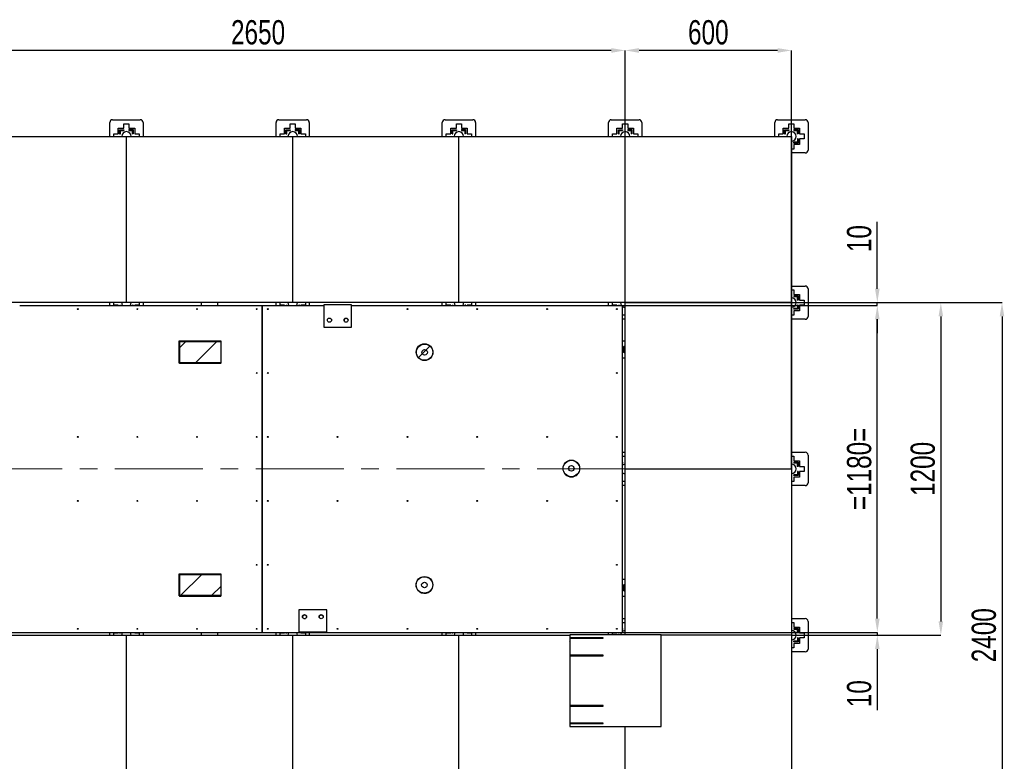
# Model space of a CAD drawing. Header units: millimetres. Extents: x 0 to 841, y 0 to 594.
# Tile 5 of 92: x 72 to 214, y 229 to 336. Entities that reach past the tile are written whole.
import ezdxf

# ---------------------------------------------------------------- set-up
doc = ezdxf.new("R2010")
doc.units = ezdxf.units.MM
doc.header["$PDSIZE"] = -1
doc.linetypes.add('CENTERX2', pattern=[20.32, 12.7, -2.54, 2.54, -2.54])
for name, color, linetype in [('COTES', 1, 'Continuous'), ('TRAIT-FINS', 9, 'Continuous'), ('TRAIT-MIXTES', 3, 'CENTERX2')]:
    doc.layers.add(name, color=color, linetype=linetype)
doc.layers.add('TRAIT-FORT', color=4, linetype='Continuous', lineweight=25)
doc.styles.add('SLDTEXTSTYLE0', font='TXT', dxfattribs={"width": 0.75})
doc.dimstyles.new('SLDDIMSTYLE3', dxfattribs={"dimtxt": 3.5, "dimasz": 2, "dimexe": 0, "dimexo": 0.0625, "dimgap": 0.875, "dimtad": 1, "dimlfac": 25, "dimrnd": 1e-09, "dimzin": 12, "dimdsep": 46, "dimtxsty": 'SLDTEXTSTYLE0', "dimsah": 1, "dimcen": 0.09, "dimadec": 0, "dimazin": 3, "dimtfac": 1, "dimtofl": 0, "dimtmove": 0, "dimatfit": 3, "dimfxl": 1, "dimfrac": 2, "dimtolj": 1, "dimtzin": 12, "dimarcsym": 0})
doc.dimstyles.new('SLDDIMSTYLE4', dxfattribs={"dimtxt": 3.5, "dimasz": 2, "dimexe": 0, "dimexo": 0.0625, "dimgap": 0.875, "dimtad": 1, "dimlfac": 25, "dimrnd": 1e-09, "dimzin": 12, "dimdsep": 46, "dimtxsty": 'SLDTEXTSTYLE0', "dimsah": 1, "dimcen": 0.09, "dimadec": 0, "dimazin": 3, "dimtfac": 1, "dimtmove": 0, "dimatfit": 0, "dimfxl": 1, "dimfrac": 2, "dimtolj": 1, "dimtzin": 12, "dimarcsym": 0})

# ---------------------------------------------------------------- blocks, each defined once
blk = doc.blocks.new('_D_6')
at = {"layer": 'COTES', "color": 0, "lineweight": -2, "transparency": 16777216}
for p, q in [((159.23, 294.41), (195.97, 294.41)), ((195.97, 249.21), (195.97, 292.41)), ((159.23, 247.21), (195.97, 247.21))]:
    blk.add_line(p, q, dxfattribs=at)
at = {"layer": 'COTES', "color": 0, "transparency": 16777216}
for points in [[(195.64, 292.41), (196.3, 292.41), (195.97, 294.41)], [(195.64, 249.21), (196.3, 249.21), (195.97, 247.21)]]:
    blk.add_solid(points, dxfattribs=at)
at = {"layer": 'Defpoints', "color": 0, "transparency": 16777216}
for p in [(159.17, 294.41), (195.97, 294.41), (159.17, 247.21)]:
    blk.add_point(p, dxfattribs=at)
at = {"layer": 'COTES', "color": 0, "transparency": 16777216, "insert": (191.59, 270.81), "char_height": 3.5, "attachment_point": 2, "rotation": 90, "style": 'SLDTEXTSTYLE0'}
blk.add_mtext('\\A1;=1180=', dxfattribs=at)
blk = doc.blocks.new('_D_7')
at = {"layer": 'COTES', "color": 0, "lineweight": -2, "transparency": 16777216}
for p, q in [((183.63, 294.81), (205.14, 294.81)), ((205.14, 292.81), (205.14, 248.81)), ((183.63, 246.81), (205.14, 246.81))]:
    blk.add_line(p, q, dxfattribs=at)
at = {"layer": 'COTES', "color": 0, "transparency": 16777216}
for points in [[(204.81, 292.81), (205.47, 292.81), (205.14, 294.81)], [(204.81, 248.81), (205.47, 248.81), (205.14, 246.81)]]:
    blk.add_solid(points, dxfattribs=at)
at = {"layer": 'Defpoints', "color": 0, "transparency": 16777216}
for p in [(183.57, 294.81), (183.57, 246.81), (205.14, 246.81)]:
    blk.add_point(p, dxfattribs=at)
at = {"layer": 'COTES', "color": 0, "transparency": 16777216, "insert": (200.77, 270.81), "char_height": 3.5, "attachment_point": 2, "rotation": 90, "style": 'SLDTEXTSTYLE0'}
blk.add_mtext('\\A1;1200', dxfattribs=at)
blk = doc.blocks.new('_D_8')
at = {"layer": 'COTES', "color": 0, "lineweight": -2, "transparency": 16777216}
for p, q in [((195.97, 249.21), (195.97, 251.21)), ((159.23, 247.21), (195.97, 247.21)), ((183.63, 246.81), (195.97, 246.81)), ((195.97, 247.21), (195.97, 246.81)), ((195.97, 244.81), (195.97, 235.97))]:
    blk.add_line(p, q, dxfattribs=at)
at = {"layer": 'COTES', "color": 0, "transparency": 16777216}
for points in [[(195.64, 249.21), (196.3, 249.21), (195.97, 247.21)], [(195.64, 244.81), (196.3, 244.81), (195.97, 246.81)]]:
    blk.add_solid(points, dxfattribs=at)
at = {"layer": 'Defpoints', "color": 0, "transparency": 16777216}
for p in [(159.17, 247.21), (183.57, 246.81), (195.97, 246.81)]:
    blk.add_point(p, dxfattribs=at)
at = {"layer": 'COTES', "color": 0, "transparency": 16777216, "insert": (191.59, 238.37), "char_height": 3.5, "attachment_point": 2, "rotation": 90, "style": 'SLDTEXTSTYLE0'}
blk.add_mtext('\\A1;10', dxfattribs=at)
blk = doc.blocks.new('_D_9')
at = {"layer": 'COTES', "color": 0, "lineweight": -2, "transparency": 16777216}
for p, q in [((195.97, 296.81), (195.97, 306.46)), ((159.23, 294.41), (195.97, 294.41)), ((159.63, 294.81), (195.97, 294.81)), ((195.97, 294.41), (195.97, 294.81)), ((195.97, 292.41), (195.97, 290.41))]:
    blk.add_line(p, q, dxfattribs=at)
at = {"layer": 'COTES', "color": 0, "transparency": 16777216}
for points in [[(195.64, 296.81), (196.3, 296.81), (195.97, 294.81)], [(195.64, 292.41), (196.3, 292.41), (195.97, 294.41)]]:
    blk.add_solid(points, dxfattribs=at)
at = {"layer": 'Defpoints', "color": 0, "transparency": 16777216}
for p in [(159.17, 294.41), (159.57, 294.81), (195.97, 294.81)]:
    blk.add_point(p, dxfattribs=at)
at = {"layer": 'COTES', "color": 0, "transparency": 16777216, "insert": (191.59, 304.05), "char_height": 3.5, "attachment_point": 2, "rotation": 90, "style": 'SLDTEXTSTYLE0'}
blk.add_mtext('\\A1;10', dxfattribs=at)
blk = doc.blocks.new('_D_18')
at = {"layer": 'COTES', "color": 0, "lineweight": -2, "transparency": 16777216}
for p, q in [((183.63, 294.81), (213.97, 294.81)), ((213.97, 292.81), (213.97, 200.81)), ((183.63, 198.81), (213.97, 198.81))]:
    blk.add_line(p, q, dxfattribs=at)
at = {"layer": 'COTES', "color": 0, "transparency": 16777216}
for points in [[(213.64, 292.81), (214.3, 292.81), (213.97, 294.81)], [(213.64, 200.81), (214.3, 200.81), (213.97, 198.81)]]:
    blk.add_solid(points, dxfattribs=at)
at = {"layer": 'Defpoints', "color": 0, "transparency": 16777216}
for p in [(183.57, 294.81), (183.57, 198.81), (213.97, 198.81)]:
    blk.add_point(p, dxfattribs=at)
at = {"layer": 'COTES', "color": 0, "transparency": 16777216, "insert": (209.59, 246.81), "char_height": 3.5, "attachment_point": 2, "rotation": 90, "style": 'SLDTEXTSTYLE0'}
blk.add_mtext('\\A1;2400', dxfattribs=at)
blk = doc.blocks.new('_D_20')
at = {"layer": 'COTES', "color": 0, "lineweight": -2, "transparency": 16777216}
for p, q in [((159.57, 270.87), (159.57, 331.21)), ((181.57, 331.21), (161.57, 331.21)), ((183.57, 270.87), (183.57, 331.21))]:
    blk.add_line(p, q, dxfattribs=at)
at = {"layer": 'COTES', "color": 0, "transparency": 16777216}
for points in [[(161.57, 331.54), (161.57, 330.87), (159.57, 331.21)], [(181.57, 331.54), (181.57, 330.87), (183.57, 331.21)]]:
    blk.add_solid(points, dxfattribs=at)
at = {"layer": 'Defpoints', "color": 0, "transparency": 16777216}
for p in [(159.57, 331.21), (159.57, 270.81), (183.57, 270.81)]:
    blk.add_point(p, dxfattribs=at)
at = {"layer": 'COTES', "color": 0, "transparency": 16777216, "insert": (171.57, 335.58), "char_height": 3.5, "attachment_point": 2, "style": 'SLDTEXTSTYLE0'}
blk.add_mtext('\\A1;600', dxfattribs=at)
blk = doc.blocks.new('_D_21')
at = {"layer": 'COTES', "color": 0, "lineweight": -2, "transparency": 16777216}
for p, q in [((53.57, 294.87), (53.57, 331.21)), ((157.57, 331.21), (55.57, 331.21)), ((159.57, 318.87), (159.57, 331.21))]:
    blk.add_line(p, q, dxfattribs=at)
at = {"layer": 'COTES', "color": 0, "transparency": 16777216}
for points in [[(55.57, 331.54), (55.57, 330.87), (53.57, 331.21)], [(157.57, 331.54), (157.57, 330.87), (159.57, 331.21)]]:
    blk.add_solid(points, dxfattribs=at)
at = {"layer": 'Defpoints', "color": 0, "transparency": 16777216}
for p in [(53.57, 331.21), (159.57, 318.81), (53.57, 294.81)]:
    blk.add_point(p, dxfattribs=at)
at = {"layer": 'COTES', "color": 0, "transparency": 16777216, "insert": (106.57, 335.58), "char_height": 3.5, "attachment_point": 2, "style": 'SLDTEXTSTYLE0'}
blk.add_mtext('\\A1;2650', dxfattribs=at)

msp = doc.modelspace()

# ---------------------------------------------------------------- hatches: boundary and pattern name
at = {"layer": 'TRAIT-FINS'}
h = msp.add_hatch(dxfattribs=at)
h.set_pattern_fill('ANSI32', color=256, style=0)
h.paths.add_polyline_path([(101.19666, 286.08158), (101.19666, 289.28158), (95.19666, 289.28158), (95.19666, 286.08158)], flags=0)
h = msp.add_hatch(dxfattribs=at)
h.set_pattern_fill('ANSI31', color=256, style=0)
h.paths.add_polyline_path([(95.21117, 286.12799), (101.18879, 286.12799), (101.18879, 289.19758), (95.21117, 289.19758)], flags=0)
h = msp.add_hatch(dxfattribs=at)
h.set_pattern_fill('ANSI32', color=256, style=0)
edge = h.paths.add_edge_path(flags=0)
edge.add_arc((130.59666, 287.68158), 1.2, 0, 360)
h = msp.add_hatch(dxfattribs=at)
h.set_pattern_fill('ANSI31', color=256, style=0)
edge = h.paths.add_edge_path(flags=0)
edge.add_arc((130.61868, 287.63621), 0.39779, 0, 360)
h = msp.add_hatch(dxfattribs=at)
h.set_pattern_fill('ANSI32', color=256, style=0)
edge = h.paths.add_edge_path(flags=0)
edge.add_arc((151.79666, 270.88158), 1.2, 0, 360)
h = msp.add_hatch(dxfattribs=at)
h.set_pattern_fill('ANSI31', color=256, style=0)
edge = h.paths.add_edge_path(flags=0)
edge.add_arc((151.79666, 270.88158), 0.39779, 0, 360)
h = msp.add_hatch(dxfattribs=at)
h.set_pattern_fill('ANSI32', color=256, style=0)
h.paths.add_polyline_path([(101.19666, 252.48158), (101.19666, 255.68158), (95.19666, 255.68158), (95.19666, 252.48158)], flags=0)
h = msp.add_hatch(dxfattribs=at)
h.set_pattern_fill('ANSI31', color=256, style=0)
h.paths.add_polyline_path([(95.21117, 252.52405), (101.18879, 252.52405), (101.18879, 255.59364), (95.21117, 255.59364)], flags=0)
h = msp.add_hatch(dxfattribs=at)
h.set_pattern_fill('ANSI32', color=256, style=0)
edge = h.paths.add_edge_path(flags=0)
edge.add_arc((130.59666, 254.08158), 1.2, 0, 360)
h = msp.add_hatch(dxfattribs=at)
h.set_pattern_fill('ANSI31', color=256, style=0)
edge = h.paths.add_edge_path(flags=0)
edge.add_arc((130.58443, 254.05624), 0.39779, 0, 360)
h = msp.add_hatch(dxfattribs=at)
h.set_pattern_fill('ANSI31', color=256, style=0)
h.paths.add_polyline_path([(156.36934, 243.92448), (151.64934, 243.92448), (151.64934, 246.36448), (156.36934, 246.36448), (156.36934, 246.44448), (151.56934, 246.44448), (151.56934, 243.84448), (156.36934, 243.84448)], flags=0)
h = msp.add_hatch(dxfattribs=at)
h.set_pattern_fill('ANSI31', color=256, style=0)
h.paths.add_polyline_path([(151.56934, 234.04448), (156.36934, 234.04448), (156.36934, 234.12448), (151.64934, 234.12448), (151.64934, 236.56448), (156.36934, 236.56448), (156.36934, 236.64448), (151.56934, 236.64448)], flags=0)

# ---------------------------------------------------------------- linework, layer by layer
at = {"lineweight": 18}
for p, q in [((101.19666, 289.20643), (101.20934, 289.20643)), ((101.20934, 289.20643), (101.20934, 286.00643)), ((95.20934, 286.00643), (95.20934, 286.08158)), ((101.20934, 286.00643), (95.20934, 286.00643)), ((101.19666, 255.60643), (101.20934, 255.60643)), ((101.20934, 255.60643), (101.20934, 252.40643)), ((95.20934, 252.40643), (95.20934, 252.48158)), ((101.20934, 252.40643), (95.20934, 252.40643))]:
    msp.add_line(p, q, dxfattribs=at)
msp.add_circle((151.80934, 270.80643), 1.2, dxfattribs=at)
msp.add_arc((130.60934, 254.00643), 1.2, 202.405626, 30.7442217, dxfattribs=at)
at = {"layer": 'TRAIT-FORT', "lineweight": 25}
for p, q in [((85.16934, 318.80643), (85.16934, 320.80643)), ((85.56934, 321.20643), (89.56934, 321.20643)), ((86.38334, 319.99243), (87.20334, 319.99243)), ((86.38334, 319.17243), (86.38334, 319.99243)), ((87.20334, 319.99243), (87.20334, 320.63243)), ((87.20334, 320.63243), (87.93534, 320.63243)), ((87.93534, 320.63243), (87.93534, 319.99243)), ((87.93534, 319.99243), (88.75534, 319.99243)), ((88.75534, 319.99243), (88.75534, 319.17243)), ((89.96934, 320.80643), (89.96934, 318.80643)), ((109.16934, 318.80643), (109.16934, 320.80643)), ((109.56934, 321.20643), (113.56934, 321.20643)), ((110.38334, 319.99243), (111.20334, 319.99243)), ((110.38334, 319.17243), (110.38334, 319.99243)), ((111.20334, 319.99243), (111.20334, 320.63243)), ((111.20334, 320.63243), (111.93534, 320.63243)), ((111.93534, 320.63243), (111.93534, 319.99243)), ((111.93534, 319.99243), (112.75534, 319.99243)), ((112.75534, 319.99243), (112.75534, 319.17243)), ((113.96934, 320.80643), (113.96934, 318.80643)), ((133.16934, 318.80643), (133.16934, 320.80643)), ((133.56934, 321.20643), (137.56934, 321.20643)), ((134.38334, 319.17243), (134.38334, 319.99243)), ((134.38334, 319.99243), (135.20334, 319.99243)), ((135.20334, 319.99243), (135.20334, 320.63243)), ((135.20334, 320.63243), (135.93534, 320.63243)), ((135.93534, 320.63243), (135.93534, 319.99243)), ((135.93534, 319.99243), (136.75534, 319.99243)), ((136.75534, 319.99243), (136.75534, 319.17243)), ((137.96934, 320.80643), (137.96934, 318.80643)), ((157.16934, 318.80643), (157.16934, 320.80643)), ((157.56934, 321.20643), (161.56934, 321.20643)), ((158.38334, 319.99243), (159.20334, 319.99243)), ((158.38334, 319.17243), (158.38334, 319.99243)), ((159.20334, 319.99243), (159.20334, 320.63243)), ((159.20334, 320.63243), (159.93534, 320.63243)), ((159.93534, 320.63243), (159.93534, 319.99243)), ((159.93534, 319.99243), (160.75534, 319.99243)), ((160.75534, 319.99243), (160.75534, 319.17243)), ((161.96934, 320.80643), (161.96934, 318.80643)), ((181.16934, 318.80643), (181.16934, 320.80643)), ((181.56934, 321.20643), (185.56934, 321.20643)), ((182.38334, 319.17243), (182.38334, 319.99243)), ((182.38334, 319.99243), (183.20334, 319.99243)), ((183.20334, 319.99243), (183.20334, 320.63243)), ((183.20334, 320.63243), (183.93534, 320.63243)), ((183.93534, 320.63243), (183.93534, 319.99243)), ((183.93534, 319.99243), (184.75534, 319.99243)), ((184.75534, 319.99243), (184.75534, 319.17243)), ((185.96934, 320.80643), (185.96934, 316.80643)), ((63.56934, 318.80643), (87.56934, 318.80643)), ((85.74334, 319.17243), (86.38334, 319.17243)), ((85.74334, 318.80643), (85.74334, 319.17243)), ((86.58334, 319.17243), (86.58334, 319.76747)), ((86.58334, 319.76747), (87.20334, 319.76747)), ((86.58334, 319.17243), (86.70334, 319.17243)), ((86.70334, 319.64747), (87.20334, 319.64747)), ((86.70334, 319.17243), (86.70334, 319.64747)), ((87.20334, 319.76747), (87.20334, 319.64747)), ((87.56934, 294.80643), (87.56934, 318.80643)), ((87.56934, 318.80643), (111.56934, 318.80643)), ((87.93534, 319.79243), (87.93534, 319.67243)), ((87.93534, 319.79243), (88.53038, 319.79243)), ((87.93534, 319.67243), (88.41038, 319.67243)), ((88.41038, 319.67243), (88.41038, 319.17243)), ((88.53038, 319.17243), (88.41038, 319.17243)), ((88.53038, 319.79243), (88.53038, 319.17243)), ((88.75534, 319.17243), (89.39534, 319.17243)), ((89.39534, 319.17243), (89.39534, 318.80643)), ((109.74334, 319.17243), (110.38334, 319.17243)), ((109.74334, 318.80643), (109.74334, 319.17243)), ((110.58334, 319.76747), (111.20334, 319.76747)), ((110.58334, 319.17243), (110.58334, 319.76747)), ((110.58334, 319.17243), (110.70334, 319.17243)), ((110.70334, 319.64747), (111.20334, 319.64747)), ((110.70334, 319.17243), (110.70334, 319.64747)), ((111.20334, 319.76747), (111.20334, 319.64747)), ((111.56934, 294.80643), (111.56934, 318.80643)), ((111.56934, 318.80643), (135.56934, 318.80643)), ((111.93534, 319.79243), (111.93534, 319.67243)), ((111.93534, 319.79243), (112.53038, 319.79243)), ((111.93534, 319.67243), (112.41038, 319.67243)), ((112.41038, 319.67243), (112.41038, 319.17243)), ((112.53038, 319.17243), (112.41038, 319.17243)), ((112.53038, 319.79243), (112.53038, 319.17243)), ((112.75534, 319.17243), (113.39534, 319.17243)), ((113.39534, 319.17243), (113.39534, 318.80643)), ((133.74334, 319.17243), (134.38334, 319.17243)), ((133.74334, 318.80643), (133.74334, 319.17243)), ((134.58334, 319.17243), (134.58334, 319.76747)), ((134.58334, 319.76747), (135.20334, 319.76747)), ((134.58334, 319.17243), (134.70334, 319.17243)), ((134.70334, 319.64747), (135.20334, 319.64747)), ((134.70334, 319.17243), (134.70334, 319.64747)), ((135.20334, 319.76747), (135.20334, 319.64747)), ((135.56934, 294.80643), (135.56934, 318.80643)), ((135.56934, 318.80643), (159.56934, 318.80643)), ((135.93534, 319.79243), (135.93534, 319.67243)), ((135.93534, 319.79243), (136.53038, 319.79243)), ((135.93534, 319.67243), (136.41038, 319.67243)), ((136.41038, 319.67243), (136.41038, 319.17243)), ((136.53038, 319.17243), (136.41038, 319.17243)), ((136.53038, 319.79243), (136.53038, 319.17243)), ((136.75534, 319.17243), (137.39534, 319.17243)), ((137.39534, 319.17243), (137.39534, 318.80643)), ((157.74334, 318.80643), (157.74334, 319.17243)), ((157.74334, 319.17243), (158.38334, 319.17243)), ((158.58334, 319.76747), (159.20334, 319.76747)), ((158.58334, 319.17243), (158.58334, 319.76747)), ((158.58334, 319.17243), (158.70334, 319.17243)), ((158.70334, 319.64747), (159.20334, 319.64747)), ((158.70334, 319.17243), (158.70334, 319.64747)), ((159.20334, 319.76747), (159.20334, 319.64747)), ((159.56934, 294.80643), (159.56934, 318.80643)), ((159.56934, 318.80643), (183.56934, 318.80643)), ((159.93534, 319.79243), (159.93534, 319.67243)), ((159.93534, 319.79243), (160.53038, 319.79243)), ((159.93534, 319.67243), (160.41038, 319.67243)), ((160.41038, 319.67243), (160.41038, 319.17243)), ((160.53038, 319.17243), (160.41038, 319.17243)), ((160.53038, 319.79243), (160.53038, 319.17243)), ((160.75534, 319.17243), (161.39534, 319.17243)), ((161.39534, 319.17243), (161.39534, 318.80643)), ((181.74334, 319.17243), (182.38334, 319.17243)), ((181.74334, 318.80643), (181.74334, 319.17243)), ((182.58334, 319.76747), (183.20334, 319.76747)), ((182.58334, 319.17243), (182.58334, 319.76747)), ((182.58334, 319.17243), (182.70334, 319.17243)), ((182.70334, 319.17243), (182.70334, 319.64747)), ((182.70334, 319.64747), (183.20334, 319.64747)), ((183.20334, 319.76747), (183.20334, 319.64747)), ((183.56934, 318.80643), (183.56934, 294.80643)), ((183.93534, 319.79243), (183.93534, 319.67243)), ((183.93534, 319.79243), (184.53038, 319.79243)), ((183.93534, 319.67243), (184.41038, 319.67243)), ((184.41038, 319.67243), (184.41038, 319.17243)), ((184.53038, 319.17243), (184.41038, 319.17243)), ((184.43534, 318.44043), (184.43534, 317.96539)), ((184.55534, 318.44043), (184.43534, 318.44043)), ((184.53038, 319.79243), (184.53038, 319.17243)), ((184.55534, 318.44043), (184.55534, 317.84539)), ((184.75534, 319.17243), (185.39534, 319.17243)), ((185.39534, 318.44043), (184.75534, 318.44043)), ((184.75534, 318.44043), (184.75534, 317.62043)), ((185.39534, 319.17243), (185.39534, 318.44043)), ((183.93534, 317.84539), (183.93534, 317.96539)), ((184.43534, 317.96539), (183.93534, 317.96539)), ((184.55534, 317.84539), (183.93534, 317.84539)), ((184.75534, 317.62043), (183.93534, 317.62043)), ((183.93534, 317.62043), (183.93534, 316.98043)), ((183.93534, 316.98043), (183.56934, 316.98043)), ((185.56934, 316.40643), (183.56934, 316.40643)), ((183.56934, 297.20643), (185.56934, 297.20643)), ((183.56934, 296.63243), (183.93534, 296.63243)), ((183.93534, 296.63243), (183.93534, 295.99243)), ((183.93534, 295.99243), (184.75534, 295.99243)), ((183.93534, 295.79243), (184.53038, 295.79243)), ((183.93534, 295.79243), (183.93534, 295.67243)), ((183.93534, 295.67243), (184.41038, 295.67243)), ((184.41038, 295.67243), (184.41038, 295.17243)), ((184.53038, 295.79243), (184.53038, 295.17243)), ((184.75534, 295.99243), (184.75534, 295.17243)), ((185.96934, 296.80643), (185.96934, 292.80643)), ((87.56934, 294.80643), (63.56934, 294.80643)), ((72.15666, 294.40643), (107.16934, 294.40643)), ((85.16934, 294.40643), (85.16934, 294.80643)), ((85.74334, 294.44043), (85.74334, 294.80643)), ((86.38334, 294.44043), (85.74334, 294.44043)), ((86.38334, 294.40643), (86.38334, 294.44043)), ((86.6083, 294.40643), (86.6083, 294.44043)), ((86.6083, 294.44043), (86.7283, 294.44043)), ((86.7283, 294.40643), (86.7283, 294.44043)), ((111.56934, 294.80643), (87.56934, 294.80643)), ((88.43534, 294.44043), (88.43534, 294.40643)), ((88.55534, 294.44043), (88.43534, 294.44043)), ((88.55534, 294.44043), (88.55534, 294.40643)), ((89.39534, 294.44043), (88.75534, 294.44043)), ((88.75534, 294.44043), (88.75534, 294.40643)), ((89.39534, 294.80643), (89.39534, 294.44043)), ((89.96934, 294.80643), (89.96934, 294.40643)), ((98.36934, 294.80643), (98.36934, 294.40643)), ((100.76934, 294.40643), (100.76934, 294.80643)), ((107.16934, 294.40643), (107.16934, 247.20643)), ((107.16934, 294.40643), (107.16938, 294.40643)), ((107.16938, 294.40643), (116.07666, 294.40643)), ((107.16938, 247.20643), (107.16938, 294.40643)), ((109.16934, 294.40643), (109.16934, 294.80643)), ((109.74334, 294.44043), (109.74334, 294.80643)), ((110.38334, 294.44043), (109.74334, 294.44043)), ((110.38334, 294.40643), (110.38334, 294.44043)), ((110.6083, 294.40643), (110.6083, 294.44043)), ((110.6083, 294.44043), (110.7283, 294.44043)), ((110.7283, 294.40643), (110.7283, 294.44043)), ((135.56934, 294.80643), (111.56934, 294.80643)), ((112.55534, 294.44043), (112.43534, 294.44043)), ((112.43534, 294.44043), (112.43534, 294.40643)), ((112.55534, 294.44043), (112.55534, 294.40643)), ((113.39534, 294.44043), (112.75534, 294.44043)), ((112.75534, 294.44043), (112.75534, 294.40643)), ((113.39534, 294.80643), (113.39534, 294.44043)), ((113.96934, 294.80643), (113.96934, 294.40643)), ((120.07666, 294.48158), (116.07666, 294.48158)), ((116.07666, 294.48158), (116.07666, 291.28158)), ((120.07666, 291.28158), (120.07666, 294.48158)), ((120.07666, 294.40643), (159.16934, 294.40643)), ((133.16934, 294.40643), (133.16934, 294.80643)), ((133.74334, 294.44043), (133.74334, 294.80643)), ((134.38334, 294.44043), (133.74334, 294.44043)), ((134.38334, 294.40643), (134.38334, 294.44043)), ((134.6083, 294.44043), (134.7283, 294.44043)), ((134.6083, 294.40643), (134.6083, 294.44043)), ((134.7283, 294.40643), (134.7283, 294.44043)), ((159.56934, 294.80643), (135.56934, 294.80643)), ((136.55534, 294.44043), (136.43534, 294.44043)), ((136.43534, 294.44043), (136.43534, 294.40643)), ((136.55534, 294.44043), (136.55534, 294.40643)), ((137.39534, 294.44043), (136.75534, 294.44043)), ((136.75534, 294.44043), (136.75534, 294.40643)), ((137.39534, 294.80643), (137.39534, 294.44043)), ((137.96934, 294.80643), (137.96934, 294.40643)), ((157.16934, 294.40643), (157.16934, 294.80643)), ((157.74334, 294.44043), (157.74334, 294.80643)), ((158.38334, 294.44043), (157.74334, 294.44043)), ((158.38334, 294.40643), (158.38334, 294.44043)), ((158.6083, 294.44043), (158.7283, 294.44043)), ((158.6083, 294.40643), (158.6083, 294.44043)), ((158.7283, 294.40643), (158.7283, 294.44043)), ((159.16934, 247.20643), (159.16934, 294.40643)), ((183.56934, 294.80643), (159.56934, 294.80643)), ((159.56934, 270.80643), (159.56934, 294.80643)), ((183.56934, 294.80643), (183.56934, 270.80643)), ((184.53038, 295.17243), (184.41038, 295.17243)), ((184.43534, 294.44043), (184.43534, 293.96539)), ((184.55534, 294.44043), (184.43534, 294.44043)), ((184.55534, 294.44043), (184.55534, 293.84539)), ((184.75534, 295.17243), (185.39534, 295.17243)), ((185.39534, 294.44043), (184.75534, 294.44043)), ((184.75534, 294.44043), (184.75534, 293.62043)), ((185.39534, 295.17243), (185.39534, 294.44043)), ((159.20334, 293.94043), (159.16934, 293.94043)), ((159.20334, 293.82043), (159.16934, 293.82043)), ((159.20334, 293.62043), (159.16934, 293.62043)), ((159.20334, 293.82043), (159.20334, 293.94043)), ((159.20334, 292.98043), (159.20334, 293.62043)), ((159.56934, 292.98043), (159.20334, 292.98043)), ((183.93534, 292.98043), (183.56934, 292.98043)), ((183.93534, 293.84539), (183.93534, 293.96539)), ((184.43534, 293.96539), (183.93534, 293.96539)), ((184.55534, 293.84539), (183.93534, 293.84539)), ((183.93534, 293.62043), (183.93534, 292.98043)), ((184.75534, 293.62043), (183.93534, 293.62043)), ((118.98934, 292.20643), (118.98945, 292.19822)), ((159.56934, 292.40643), (159.16934, 292.40643)), ((185.56934, 292.40643), (183.56934, 292.40643)), ((116.07666, 291.28158), (120.07666, 291.28158)), ((95.19666, 286.08158), (95.19666, 289.28158)), ((95.19666, 289.28158), (101.19666, 289.28158)), ((95.21117, 289.19758), (95.21117, 286.12799)), ((95.21117, 289.19758), (101.18879, 289.19758)), ((101.18879, 289.19758), (101.18879, 286.12799)), ((101.19666, 289.28158), (101.19666, 286.08158)), ((159.56934, 289.26109), (159.16934, 289.26109)), ((159.4836, 288.42346), (159.56934, 288.40784)), ((159.56934, 287.67598), (159.55899, 287.67787)), ((159.56934, 287.67613), (159.55899, 287.67787)), ((101.19666, 286.08158), (95.19666, 286.08158)), ((101.18879, 286.12799), (95.21117, 286.12799)), ((159.16934, 286.86109), (159.56934, 286.86109)), ((159.16934, 273.20643), (159.56934, 273.20643)), ((183.56934, 273.20643), (185.56934, 273.20643)), ((159.16934, 271.99243), (159.20334, 271.99243)), ((159.16934, 271.76747), (159.20334, 271.76747)), ((159.16934, 271.64747), (159.20334, 271.64747)), ((159.20334, 272.63243), (159.56934, 272.63243)), ((159.20334, 271.99243), (159.20334, 272.63243)), ((159.20334, 271.76747), (159.20334, 271.64747)), ((183.56934, 272.63243), (183.93534, 272.63243)), ((183.93534, 272.63243), (183.93534, 271.99243)), ((183.93534, 271.99243), (184.75534, 271.99243)), ((183.93534, 271.79243), (183.93534, 271.67243)), ((183.93534, 271.79243), (184.53038, 271.79243)), ((183.93534, 271.67243), (184.41038, 271.67243)), ((184.41038, 271.67243), (184.41038, 271.17243)), ((184.53038, 271.79243), (184.53038, 271.17243)), ((184.75534, 271.99243), (184.75534, 271.17243)), ((185.96934, 272.80643), (185.96934, 268.80643)), ((159.56934, 246.84448), (159.56934, 270.80643)), ((159.56934, 270.80643), (183.56934, 270.80643)), ((183.56934, 270.80643), (183.56934, 246.80643)), ((184.53038, 271.17243), (184.41038, 271.17243)), ((184.55534, 270.44043), (184.43534, 270.44043)), ((184.43534, 270.44043), (184.43534, 269.96539)), ((184.55534, 270.44043), (184.55534, 269.84539)), ((184.75534, 271.17243), (185.39534, 271.17243)), ((185.39534, 270.44043), (184.75534, 270.44043)), ((184.75534, 270.44043), (184.75534, 269.62043)), ((185.39534, 271.17243), (185.39534, 270.44043)), ((159.20334, 269.94043), (159.16934, 269.94043)), ((159.20334, 269.82043), (159.16934, 269.82043)), ((159.20334, 269.62043), (159.16934, 269.62043)), ((159.20334, 269.82043), (159.20334, 269.94043)), ((159.20334, 268.98043), (159.20334, 269.62043)), ((159.56934, 268.98043), (159.20334, 268.98043)), ((183.93534, 268.98043), (183.56934, 268.98043)), ((183.93534, 269.84539), (183.93534, 269.96539)), ((184.43534, 269.96539), (183.93534, 269.96539)), ((184.55534, 269.84539), (183.93534, 269.84539)), ((184.75534, 269.62043), (183.93534, 269.62043)), ((183.93534, 269.62043), (183.93534, 268.98043)), ((159.56934, 268.40643), (159.16934, 268.40643)), ((185.56934, 268.40643), (183.56934, 268.40643)), ((95.19666, 255.68158), (101.19666, 255.68158)), ((95.19666, 252.48158), (95.19666, 255.68158)), ((95.21117, 255.59364), (95.21117, 252.52405)), ((95.21117, 255.59364), (101.18879, 255.59364)), ((101.18879, 255.59364), (101.18879, 252.52405)), ((101.19666, 255.68158), (101.19666, 252.48158)), ((159.56934, 254.86109), (159.16934, 254.86109)), ((159.4836, 254.02346), (159.56934, 254.00784)), ((159.56934, 253.27598), (159.55899, 253.27787)), ((159.56934, 253.27613), (159.55899, 253.27787)), ((101.19666, 252.48158), (95.19666, 252.48158)), ((101.18879, 252.52405), (95.21117, 252.52405)), ((159.16934, 252.46109), (159.56934, 252.46109)), ((112.47666, 250.48158), (112.47666, 247.28158)), ((116.47666, 250.48158), (112.47666, 250.48158)), ((116.47666, 247.28158), (116.47666, 250.48158)), ((112.98934, 249.40643), (112.98945, 249.39825)), ((113.15712, 249.20643), (113.3962, 249.20643)), ((115.38934, 249.40643), (115.38945, 249.39826)), ((159.16934, 249.20643), (159.56934, 249.20643)), ((183.56934, 249.20643), (185.56934, 249.20643)), ((185.96934, 248.80643), (185.96934, 244.80643)), ((159.16934, 247.99243), (159.20334, 247.99243)), ((159.16934, 247.76747), (159.20334, 247.76747)), ((159.16934, 247.64747), (159.20334, 247.64747)), ((159.20334, 247.99243), (159.20334, 248.63243)), ((159.20334, 248.63243), (159.56934, 248.63243)), ((159.20334, 247.76747), (159.20334, 247.64747)), ((183.56934, 248.63243), (183.93534, 248.63243)), ((183.93534, 248.63243), (183.93534, 247.99243)), ((183.93534, 247.99243), (184.75534, 247.99243)), ((183.93534, 247.79243), (184.53038, 247.79243)), ((183.93534, 247.79243), (183.93534, 247.67243)), ((183.93534, 247.67243), (184.41038, 247.67243)), ((184.41038, 247.67243), (184.41038, 247.17243)), ((184.53038, 247.79243), (184.53038, 247.17243)), ((184.75534, 247.99243), (184.75534, 247.17243)), ((54.18974, 247.20643), (107.16934, 247.20643)), ((63.56934, 246.80643), (87.56934, 246.80643)), ((85.16934, 246.80643), (85.16934, 247.20643)), ((85.74334, 247.17243), (86.38334, 247.17243)), ((85.74334, 246.80643), (85.74334, 247.17243)), ((86.38334, 247.17243), (86.38334, 247.20643)), ((86.58334, 247.17243), (86.58334, 247.20643)), ((86.58334, 247.17243), (86.70334, 247.17243)), ((86.70334, 247.17243), (86.70334, 247.20643)), ((87.56934, 222.80643), (87.56934, 246.80643)), ((87.56934, 246.80643), (111.56934, 246.80643)), ((88.41038, 247.20643), (88.41038, 247.17243)), ((88.53038, 247.17243), (88.41038, 247.17243)), ((88.53038, 247.20643), (88.53038, 247.17243)), ((88.75534, 247.20643), (88.75534, 247.17243)), ((88.75534, 247.17243), (89.39534, 247.17243)), ((89.39534, 247.17243), (89.39534, 246.80643)), ((89.96934, 247.20643), (89.96934, 246.80643)), ((98.36934, 247.20643), (98.36934, 246.80643)), ((100.76934, 246.80643), (100.76934, 247.20643)), ((107.16938, 247.20643), (107.16934, 247.20643)), ((107.16938, 247.20643), (159.16934, 247.20643)), ((109.16934, 246.80643), (109.16934, 247.20643)), ((109.74334, 247.17243), (110.38334, 247.17243)), ((109.74334, 246.80643), (109.74334, 247.17243)), ((110.38334, 247.17243), (110.38334, 247.20643)), ((110.58334, 247.17243), (110.58334, 247.20643)), ((110.58334, 247.17243), (110.70334, 247.17243)), ((110.70334, 247.17243), (110.70334, 247.20643)), ((111.56934, 222.80643), (111.56934, 246.80643)), ((111.56934, 246.80643), (135.56934, 246.80643)), ((112.41038, 247.20643), (112.41038, 247.17243)), ((112.53038, 247.17243), (112.41038, 247.17243)), ((112.47666, 247.28158), (116.47666, 247.28158)), ((112.53038, 247.20643), (112.53038, 247.17243)), ((112.75534, 247.20643), (112.75534, 247.17243)), ((112.75534, 247.17243), (113.39534, 247.17243)), ((113.39534, 247.17243), (113.39534, 246.80643)), ((113.96934, 247.20643), (113.96934, 246.80643)), ((133.16934, 246.80643), (133.16934, 247.20643)), ((133.74334, 247.17243), (134.38334, 247.17243)), ((133.74334, 246.80643), (133.74334, 247.17243)), ((134.38334, 247.17243), (134.38334, 247.20643)), ((134.58334, 247.17243), (134.58334, 247.20643)), ((134.58334, 247.17243), (134.70334, 247.17243)), ((134.70334, 247.17243), (134.70334, 247.20643)), ((135.56934, 222.80643), (135.56934, 246.80643)), ((135.56934, 246.80643), (151.56934, 246.80643)), ((136.41038, 247.20643), (136.41038, 247.17243)), ((136.53038, 247.17243), (136.41038, 247.17243)), ((136.53038, 247.20643), (136.53038, 247.17243)), ((136.75534, 247.20643), (136.75534, 247.17243)), ((136.75534, 247.17243), (137.39534, 247.17243)), ((137.39534, 247.17243), (137.39534, 246.80643)), ((137.96934, 247.20643), (137.96934, 246.80643)), ((151.56934, 246.84448), (151.56934, 246.44448)), ((164.76934, 246.84448), (151.56934, 246.84448)), ((151.56934, 246.44448), (151.56934, 243.84448)), ((156.36934, 246.44448), (151.56934, 246.44448)), ((151.64934, 243.92448), (151.64934, 246.36448)), ((151.64934, 246.36448), (156.36934, 246.36448)), ((156.36934, 246.36448), (156.36934, 246.44448)), ((157.16934, 246.84448), (157.16934, 247.20643)), ((157.74334, 247.17243), (158.38334, 247.17243)), ((157.74334, 246.84448), (157.74334, 247.17243)), ((158.38334, 247.17243), (158.38334, 247.20643)), ((158.58334, 247.17243), (158.58334, 247.20643)), ((158.58334, 247.17243), (158.70334, 247.17243)), ((158.70334, 247.17243), (158.70334, 247.20643)), ((164.76934, 233.64448), (164.76934, 246.84448)), ((183.56934, 246.80643), (164.76934, 246.80643)), ((183.56934, 246.80643), (183.56934, 222.80643)), ((184.43534, 245.96539), (183.93534, 245.96539)), ((183.93534, 245.84539), (183.93534, 245.96539)), ((184.53038, 247.17243), (184.41038, 247.17243)), ((184.55534, 246.44043), (184.43534, 246.44043)), ((184.43534, 246.44043), (184.43534, 245.96539)), ((184.55534, 246.44043), (184.55534, 245.84539)), ((184.75534, 247.17243), (185.39534, 247.17243)), ((184.75534, 246.44043), (184.75534, 245.62043)), ((185.39534, 246.44043), (184.75534, 246.44043)), ((185.39534, 247.17243), (185.39534, 246.44043)), ((183.93534, 244.98043), (183.56934, 244.98043)), ((184.55534, 245.84539), (183.93534, 245.84539)), ((183.93534, 245.62043), (183.93534, 244.98043)), ((184.75534, 245.62043), (183.93534, 245.62043)), ((151.56934, 243.84448), (156.36934, 243.84448)), ((151.56934, 243.84448), (151.56934, 236.64448)), ((156.36934, 243.92448), (151.64934, 243.92448)), ((156.36934, 243.84448), (156.36934, 243.92448)), ((185.56934, 244.40643), (183.56934, 244.40643)), ((151.56934, 236.64448), (151.56934, 234.04448)), ((156.36934, 236.64448), (151.56934, 236.64448)), ((151.64934, 236.56448), (156.36934, 236.56448)), ((151.64934, 234.12448), (151.64934, 236.56448)), ((156.36934, 236.56448), (156.36934, 236.64448)), ((151.56934, 234.04448), (156.36934, 234.04448)), ((151.56934, 234.04448), (151.56934, 233.64448)), ((151.56934, 233.64448), (164.76934, 233.64448)), ((156.36934, 234.12448), (151.64934, 234.12448)), ((156.36934, 234.04448), (156.36934, 234.12448)), ((159.56934, 222.80643), (159.56934, 233.64448))]:
    msp.add_line(p, q, dxfattribs=at)
for centre, radius in [((80.52934, 293.88643), 0.064), ((89.14267, 293.88643), 0.064), ((97.75601, 293.88643), 0.064), ((106.36934, 293.88643), 0.064), ((107.96938, 293.88643), 0.064), ((128.12936, 293.88643), 0.064), ((138.20936, 293.88643), 0.064), ((148.28935, 293.88643), 0.064), ((158.36934, 293.88643), 0.064), ((116.87666, 292.28158), 0.3), ((119.27666, 292.28158), 0.3), ((130.59666, 287.68158), 1.2), ((130.61868, 287.63621), 1.19337), ((130.61868, 287.63621), 0.39779), ((106.36934, 284.65443), 0.064), ((107.96938, 284.65443), 0.064), ((158.36934, 284.65443), 0.064), ((80.52934, 275.42243), 0.064), ((89.14267, 275.42243), 0.064), ((97.75601, 275.42243), 0.064), ((106.36934, 275.42243), 0.064), ((107.96938, 275.42243), 0.064), ((118.04937, 275.42243), 0.064), ((128.12936, 275.42243), 0.064), ((138.20936, 275.42243), 0.064), ((148.28935, 275.42243), 0.064), ((158.36934, 275.42243), 0.064), ((151.79666, 270.88158), 1.2), ((151.79666, 270.88158), 0.39779), ((80.52934, 266.19043), 0.064), ((89.14267, 266.19043), 0.064), ((97.75601, 266.19043), 0.064), ((106.36934, 266.19043), 0.064), ((107.96938, 266.19043), 0.064), ((118.04937, 266.19043), 0.064), ((128.12936, 266.19043), 0.064), ((138.20936, 266.19043), 0.064), ((148.28935, 266.19043), 0.064), ((158.36934, 266.19043), 0.064), ((106.36934, 256.95843), 0.064), ((107.96938, 256.95843), 0.064), ((158.36934, 256.95843), 0.064), ((130.58443, 254.05624), 1.19337), ((130.59666, 254.08158), 1.2), ((130.58443, 254.05624), 0.39779), ((113.27666, 249.48158), 0.3), ((115.67666, 249.48158), 0.3), ((80.52934, 247.72643), 0.064), ((89.14267, 247.72643), 0.064), ((97.75601, 247.72643), 0.064), ((106.36934, 247.72643), 0.064), ((107.96938, 247.72643), 0.064), ((118.04937, 247.72643), 0.064), ((128.12936, 247.72643), 0.064), ((138.20936, 247.72643), 0.064), ((148.28935, 247.72643), 0.064), ((158.36934, 247.72643), 0.064)]:
    msp.add_circle(centre, radius, dxfattribs=at)
for centre, radius, start, end in [((85.56934, 320.80643), 0.4, 90, 180), ((89.56934, 320.80643), 0.4, 0, 90), ((109.56934, 320.80643), 0.4, 90, 180), ((113.56934, 320.80643), 0.4, 0, 90), ((133.56934, 320.80643), 0.4, 90, 180), ((137.56934, 320.80643), 0.4, 0, 90), ((157.56934, 320.80643), 0.4, 90, 180), ((161.56934, 320.80643), 0.4, 0, 90), ((181.56934, 320.80643), 0.4, 90, 180), ((185.56934, 320.80643), 0.4, 0, 90), ((87.56934, 318.80643), 0.68, 0, 180), ((111.56934, 318.80643), 0.68, 0, 180), ((135.56934, 318.80643), 0.68, 0, 180), ((159.56934, 318.80643), 0.68, 0, 180), ((183.56934, 318.80643), 0.68, 270, 180), ((185.56934, 316.80643), 0.4, 270, 0), ((185.56934, 296.80643), 0.4, 0, 90), ((87.56934, 294.80643), 0.68, 180, 216.0318791), ((87.56934, 294.80643), 0.68, 323.9681209, 0), ((111.56934, 294.80643), 0.68, 180, 216.0318791), ((111.56934, 294.80643), 0.68, 323.9681209, 0), ((135.56934, 294.80643), 0.68, 180, 216.0318791), ((135.56934, 294.80643), 0.68, 323.9681209, 0), ((159.56934, 294.80643), 0.68, 180, 216.0318791), ((159.56934, 294.80643), 0.68, 233.9681209, 270), ((183.56934, 294.80643), 0.68, 270, 90), ((119.28934, 292.20643), 0.3, 17.5859957, 180), ((185.56934, 292.80643), 0.4, 270, 0), ((159.62353, 288.03203), 0.48, 139.6720888, 161.1263079), ((159.62353, 288.03203), 0.48, 198.8736921, 263.5174472), ((159.62353, 288.03203), 0.48, 96.4825528, 139.6720888), ((159.62353, 288.03203), 0.36, 139.6720888, 199.6720888), ((159.62353, 288.03203), 0.36, 199.6720888, 259.6720888), ((159.62353, 288.03203), 0.36, 98.6578859, 139.6720888), ((159.62353, 288.03203), 0.24, 103.0500026, 256.9499974), ((159.62353, 288.03203), 0.18, 107.5217859, 252.4782141), ((159.62353, 288.03203), 0.16, 109.7978106, 250.2021894), ((185.56934, 272.80643), 0.4, 0, 90), ((159.56934, 270.80643), 0.68, 90, 126.0318791), ((159.56934, 270.80643), 0.68, 233.9681209, 270), ((183.56934, 270.80643), 0.68, 270, 90), ((185.56934, 268.80643), 0.4, 270, 0), ((159.62353, 253.63203), 0.48, 139.6720888, 161.1263079), ((159.62353, 253.63203), 0.48, 198.8736921, 263.5174472), ((159.62353, 253.63203), 0.48, 96.4825528, 139.6720888), ((159.62353, 253.63203), 0.36, 139.6720888, 199.6720888), ((159.62353, 253.63203), 0.36, 199.6720888, 259.6720888), ((159.62353, 253.63203), 0.36, 98.6578859, 139.6720888), ((159.62353, 253.63203), 0.24, 103.0500026, 256.9499974), ((159.62353, 253.63203), 0.18, 107.5217859, 252.4782141), ((159.62353, 253.63203), 0.16, 109.7978106, 250.2021894), ((113.28934, 249.40643), 0.3, 17.5916987, 180), ((115.68934, 249.40643), 0.3, 17.5921515, 180), ((185.56934, 248.80643), 0.4, 0, 90), ((159.56934, 246.80643), 0.68, 90, 126.0318791), ((183.56934, 246.80643), 0.68, 270, 90), ((87.56934, 246.80643), 0.68, 143.9681209, 180), ((87.56934, 246.80643), 0.68, 0, 36.0318791), ((111.56934, 246.80643), 0.68, 143.9681209, 180), ((111.56934, 246.80643), 0.68, 0, 36.0318791), ((135.56934, 246.80643), 0.68, 143.9681209, 180), ((135.56934, 246.80643), 0.68, 0, 36.0318791), ((159.56934, 246.80643), 0.68, 143.9681209, 176.7921031), ((185.56934, 244.80643), 0.4, 270, 0)]:
    msp.add_arc(centre, radius, start, end, dxfattribs=at)
for points, knots in [([(159.21458, 288.10656), (159.23613, 288.13195), (159.27982, 288.18342), (159.32579, 288.23757), (159.34909, 288.26501)], [0, 0, 0, 0, 0.493244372, 1, 1, 1, 1]), ([(159.28454, 287.91084), (159.27467, 287.93847), (159.25466, 287.99442), (159.23144, 288.05938), (159.21823, 288.09635), (159.21458, 288.10656)], [0, 0, 0, 0, 0.413688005, 0.838027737, 1, 1, 1, 1]), ([(159.35451, 287.71513), (159.3433, 287.74649), (159.32057, 287.81006), (159.29666, 287.87695), (159.28454, 287.91084)], [0, 0, 0, 0, 0.493244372, 1, 1, 1, 1]), ([(159.34909, 288.26501), (159.36807, 288.28737), (159.40653, 288.33268), (159.45117, 288.38527), (159.47658, 288.41519), (159.4836, 288.42346)], [0, 0, 0, 0, 0.413688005, 0.838027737, 1, 1, 1, 1]), ([(159.55899, 287.67787), (159.53013, 287.68312), (159.47167, 287.69378), (159.4038, 287.70615), (159.36518, 287.71318), (159.35451, 287.71513)], [0, 0, 0, 0, 0.413688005, 0.838027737, 1, 1, 1, 1]), ([(159.21458, 253.70656), (159.23613, 253.73195), (159.27982, 253.78342), (159.32579, 253.83757), (159.34909, 253.86501)], [0, 0, 0, 0, 0.493244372, 1, 1, 1, 1]), ([(159.28454, 253.51084), (159.27467, 253.53847), (159.25466, 253.59442), (159.23144, 253.65938), (159.21823, 253.69635), (159.21458, 253.70656)], [0, 0, 0, 0, 0.413688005, 0.838027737, 1, 1, 1, 1]), ([(159.35451, 253.31513), (159.3433, 253.34649), (159.32057, 253.41006), (159.29666, 253.47695), (159.28454, 253.51084)], [0, 0, 0, 0, 0.493244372, 1, 1, 1, 1]), ([(159.34909, 253.86501), (159.36807, 253.88737), (159.40653, 253.93268), (159.45117, 253.98527), (159.47658, 254.01519), (159.4836, 254.02346)], [0, 0, 0, 0, 0.413688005, 0.838027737, 1, 1, 1, 1]), ([(159.55899, 253.27787), (159.53013, 253.28312), (159.47167, 253.29378), (159.4038, 253.30615), (159.36518, 253.31318), (159.35451, 253.31513)], [0, 0, 0, 0, 0.413688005, 0.838027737, 1, 1, 1, 1])]:
    msp.add_open_spline(points, degree=3, knots=knots, dxfattribs=at)
at = {"layer": 'TRAIT-MIXTES', "lineweight": 18}
msp.add_line((159.56934, 270.80643), (18.98829, 270.80643), dxfattribs=at)

# ---------------------------------------------------------------- dimensions: what is measured, and where the dimension line sits
at = {"layer": 'COTES'}
for base, p1, p2, angle, dimstyle, picture, middle in [((53.56934, 331.20643), (159.56934, 318.80643), (53.56934, 294.80643), 0, 'SLDDIMSTYLE3', '_D_21', (106.56934, 331.20643)), ((159.56934, 331.20643), (183.56934, 270.80643), (159.56934, 270.80643), 0, 'SLDDIMSTYLE3', '_D_20', (171.56934, 331.20643)), ((195.96934, 294.80643), (159.16934, 294.40643), (159.56934, 294.80643), 90, 'SLDDIMSTYLE4', '_D_9', (195.96934, 304.05339)), ((205.14096, 246.80643), (183.56934, 294.80643), (183.56934, 246.80643), 90, 'SLDDIMSTYLE3', '_D_7', (205.14096, 270.80643)), ((213.96934, 198.80643), (183.56934, 294.80643), (183.56934, 198.80643), 90, 'SLDDIMSTYLE3', '_D_18', (213.96934, 246.80643)), ((195.96934, 246.80643), (159.16934, 247.20643), (183.56934, 246.80643), 90, 'SLDDIMSTYLE4', '_D_8', (195.96934, 238.37382))]:
    dim = msp.add_linear_dim(base=base, p1=p1, p2=p2, angle=angle, dimstyle=dimstyle, dxfattribs=at)
    dim.commit()
    dim.dimension.update_dxf_attribs({"geometry": picture, "text_midpoint": middle, "dimtype": 160})
dim = msp.add_linear_dim(base=(195.96934, 294.40643), p1=(159.16934, 247.20643), p2=(159.16934, 294.40643), angle=90, text='=<>=', dimstyle='SLDDIMSTYLE3', dxfattribs=at)
dim.commit()
dim.dimension.update_dxf_attribs({"geometry": '_D_6', "text_midpoint": (195.96934, 270.80643), "dimtype": 160})

doc.saveas('drawing.dxf')
